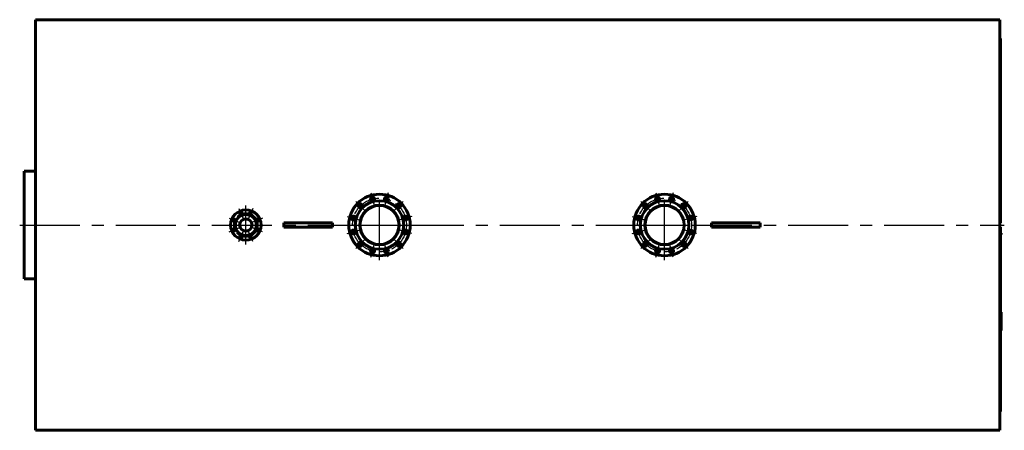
# Model space of a CAD drawing. Header units: millimetres. Extents: x 0 to 5973, y -125 to 841.
# Tile 6 of 6: x 5454 to 5973, y -108 to 108. Entities that reach past the tile are written whole.
import ezdxf

# ---------------------------------------------------------------- set-up
doc = ezdxf.new("R2010")
doc.units = ezdxf.units.MM
for name, pattern in [('CENTER_per16_scale0.498956', [25.346941, 15.841838, -3.168368, 3.168368, -3.168368]), ('CENTER_per1_scale0.354331', [18, 11.25, -2.25, 2.25, -2.25]), ('CENTER_per1_scale0.511811', [26, 16.25, -3.25, 3.25, -3.25]), ('CENTER_per4_scale0.984252', [50, 31.25, -6.25, 6.25, -6.25]), ('CENTER_per7f_scale0.995877', [50.590551, 31.619094, -6.323819, 6.323819, -6.323819]), ('CENTER_per8_scale0.996555', [50.625, 31.640625, -6.328125, 6.328125, -6.328125]), ('CENTER_pera_scale0.494739', [25.132741, 15.707963, -3.141593, 3.141593, -3.141593])]:
    doc.linetypes.add(name, pattern=pattern)

# ---------------------------------------------------------------- blocks, each defined once
blk = doc.blocks.new('Проекция_16')
at = {"color": 7, "linetype": 'Continuous', "lineweight": 60}
for p, q in [((-251.45, 108.16), (-251.45, -108.16)), ((-227.05, 108.16), (-251.45, 108.16)), ((-227.05, 108.16), (238.47, 108.16)), ((256.63, 108.16), (238.47, 108.16)), ((256.63, 108.16), (256.63, -108.16)), ((257.03, 98.32), (256.63, 98.32)), ((257.03, 1.69), (257.03, 98.32)), ((-257.37, 28.4), (-257.37, 28.36)), ((-251.45, 28.4), (-257.37, 28.4)), ((-257.37, 28.35), (-257.37, -28.4)), ((-120.57, 1.2), (-120.34, 1.2)), ((-120.57, -1.2), (-120.57, 1.2)), ((-118.03, 1.2), (-120.34, 1.2)), ((-111.25, 1.2), (-118.03, 1.2)), ((-104.29, 1.2), (-111.25, 1.2)), ((-97.5, 1.2), (-104.29, 1.2)), ((-95.2, 1.2), (-97.5, 1.2)), ((-95.2, 1.2), (-94.97, 1.2)), ((-94.97, 1.2), (-94.97, -1.2)), ((104.79, 1.2), (105.02, 1.2)), ((104.79, -1.2), (104.79, 1.2)), ((107.33, 1.2), (105.02, 1.2)), ((114.11, 1.2), (107.33, 1.2)), ((121.07, 1.2), (114.11, 1.2)), ((127.86, 1.2), (121.07, 1.2)), ((130.16, 1.2), (127.86, 1.2)), ((130.16, 1.2), (130.39, 1.2)), ((130.39, 1.2), (130.39, -1.2)), ((257.03, 1.2), (256.63, 1.2)), ((257.03, 1.69), (257.03, 1.2)), ((-120.34, -1.2), (-120.57, -1.2)), ((-118.03, -1.2), (-120.34, -1.2)), ((-111.25, -1.2), (-118.03, -1.2)), ((-104.29, -1.2), (-111.25, -1.2)), ((-97.5, -1.2), (-104.29, -1.2)), ((-95.2, -1.2), (-97.5, -1.2)), ((-94.97, -1.2), (-95.2, -1.2)), ((105.02, -1.2), (104.79, -1.2)), ((107.33, -1.2), (105.02, -1.2)), ((114.11, -1.2), (107.33, -1.2)), ((121.07, -1.2), (114.11, -1.2)), ((127.86, -1.2), (121.07, -1.2)), ((130.16, -1.2), (127.86, -1.2)), ((130.39, -1.2), (130.16, -1.2)), ((256.63, -1.2), (257.03, -1.2)), ((257.03, -1.2), (257.03, -1.69)), ((257.03, -1.69), (257.03, -98.32)), ((257.37, -4.38), (257.03, -4.38)), ((257.37, -4.4), (257.03, -4.4)), ((257.37, -4.95), (257.03, -4.95)), ((257.37, -4.95), (257.03, -4.95)), ((257.37, -4.95), (257.03, -4.95)), ((257.37, -4.97), (257.03, -4.97)), ((257.37, -4.4), (257.37, -4.38)), ((257.37, -4.95), (257.37, -4.4)), ((257.37, -4.95), (257.37, -4.95)), ((257.37, -4.97), (257.37, -4.95)), ((257.37, -4.95), (257.37, -4.95)), ((-257.37, -28.4), (-251.45, -28.4)), ((257.37, -46), (257.03, -46)), ((257.37, -47.01), (257.37, -46)), ((257.37, -47.5), (257.03, -47.5)), ((257.37, -47.5), (257.03, -47.5)), ((257.37, -47.51), (257.03, -47.51)), ((257.37, -47.7), (257.03, -47.7)), ((257.37, -48.46), (257.03, -48.46)), ((257.37, -48.62), (257.03, -48.62)), ((257.37, -48.68), (257.03, -48.68)), ((257.37, -49.35), (257.03, -49.35)), ((257.37, -51.07), (257.03, -51.07)), ((257.37, -47.5), (257.37, -47.01)), ((257.37, -47.5), (257.37, -47.5)), ((257.37, -47.51), (257.37, -47.5)), ((257.37, -48.46), (257.37, -47.7)), ((257.37, -48.62), (257.37, -48.46)), ((257.37, -48.68), (257.37, -48.62)), ((257.37, -48.71), (257.37, -48.68)), ((257.37, -49.16), (257.37, -48.71)), ((257.37, -49.21), (257.37, -49.16)), ((257.37, -49.35), (257.37, -49.21)), ((257.37, -49.38), (257.37, -49.35)), ((257.37, -49.83), (257.37, -49.38)), ((257.37, -49.88), (257.37, -49.83)), ((257.37, -50.03), (257.37, -49.88)), ((257.37, -50.1), (257.37, -50.03)), ((257.37, -50.72), (257.37, -50.1)), ((257.37, -51.07), (257.37, -50.72)), ((257.37, -51.82), (257.37, -51.07)), ((257.37, -51.82), (257.37, -51.82)), ((257.37, -52.83), (257.37, -51.82)), ((257.37, -52.83), (257.03, -52.83)), ((257.37, -53.11), (257.03, -53.11)), ((257.37, -54.16), (257.03, -54.16)), ((257.37, -54.16), (257.03, -54.16)), ((257.37, -54.41), (257.03, -54.41)), ((257.37, -55.2), (257.03, -55.2)), ((257.37, -55.6), (257.03, -55.6)), ((257.37, -53.11), (257.37, -52.83)), ((257.37, -54.16), (257.37, -53.11)), ((257.37, -54.16), (257.37, -54.16)), ((257.37, -55.2), (257.37, -54.41)), ((257.37, -55.6), (257.37, -55.2)), ((256.63, -98.32), (257.03, -98.32)), ((-251.45, -108.16), (256.63, -108.16))]:
    blk.add_line(p, q, dxfattribs=at)
at = {"color": 7, "linetype": 'CENTER_per1_scale0.511811', "lineweight": 25}
for p, q in [((-74.72, 16.97), (-72.97, 10.46)), ((-65.62, 16.97), (-67.37, 10.46)), ((75.44, 16.97), (77.19, 10.46)), ((84.54, 16.97), (82.79, 10.46)), ((-82.59, 12.43), (-77.82, 7.66)), ((-57.74, 12.43), (-62.51, 7.66)), ((67.57, 12.43), (72.34, 7.66)), ((92.42, 12.43), (87.65, 7.66)), ((-87.14, 4.55), (-80.63, 2.8)), ((-53.19, 4.55), (-59.71, 2.8)), ((63.02, 4.55), (69.53, 2.8)), ((96.97, 4.55), (90.45, 2.8)), ((-87.14, -4.55), (-80.63, -2.8)), ((-53.19, -4.55), (-59.71, -2.8)), ((63.02, -4.55), (69.53, -2.8)), ((96.97, -4.55), (90.45, -2.8)), ((-82.59, -12.43), (-77.82, -7.66)), ((-57.74, -12.43), (-62.51, -7.66)), ((67.57, -12.43), (72.34, -7.66)), ((92.42, -12.43), (87.65, -7.66)), ((-74.72, -16.97), (-72.97, -10.46)), ((-65.62, -16.97), (-67.37, -10.46)), ((75.44, -16.97), (77.19, -10.46)), ((84.54, -16.97), (82.79, -10.46))]:
    blk.add_line(p, q, dxfattribs=at)
at = {"color": 7, "linetype": 'CENTER_per8_scale0.996555', "lineweight": 25}
for p, q in [((-70.17, -18.53), (-70.17, 18.53)), ((79.99, -18.53), (79.99, 18.53)), ((-88.7, 0), (-51.63, 0)), ((61.46, 0), (98.53, 0))]:
    blk.add_line(p, q, dxfattribs=at)
at = {"color": 7, "linetype": 'CENTER_per1_scale0.354331', "lineweight": 25}
for p, q in [((-144.19, 8.73), (-141.85, 3.09)), ((-136.95, 8.73), (-139.29, 3.09)), ((-149.3, 3.62), (-143.66, 1.28)), ((-131.83, 3.62), (-137.48, 1.28)), ((-149.3, -3.62), (-143.66, -1.28)), ((-144.19, -8.73), (-141.85, -3.09)), ((-136.95, -8.73), (-139.29, -3.09)), ((-131.83, -3.62), (-137.48, -1.28))]:
    blk.add_line(p, q, dxfattribs=at)
at = {"color": 7, "linetype": 'CENTER_per4_scale0.984252', "lineweight": 25}
for p, q in [((-140.57, -10.33), (-140.57, 10.33)), ((-150.9, 0), (-130.23, 0))]:
    blk.add_line(p, q, dxfattribs=at)
at = {"color": 7, "linetype": 'CENTER_per7f_scale0.995877', "lineweight": 25}
blk.add_line((-259.7, 0), (258.97, 0), dxfattribs=at)
at = {"color": 7, "lineweight": 60, "flags": 128}
blk.add_lwpolyline([(257.37, -50.03), (257.22, -50.03), (257.03, -50.03)], dxfattribs=at)
at = {"color": 7, "linetype": 'Continuous', "lineweight": 60}
for centre, radius in [((-70.17, 0), 16.2), ((79.99, 0), 16.2), ((-70.17, 0), 12.8), ((-80.21, 10.04), 1.04), ((-70.17, 0), 10.42), ((-73.84, 13.72), 1.04), ((-66.49, 13.72), 1.04), ((-60.13, 10.04), 1.04), ((79.99, 0), 12.8), ((69.95, 10.04), 1.04), ((79.99, 0), 10.42), ((76.32, 13.72), 1.04), ((83.67, 13.72), 1.04), ((90.03, 10.04), 1.04), ((-140.57, 0), 8), ((-140.57, 0), 5.64), ((-140.57, 0), 5.52), ((-143.02, 5.91), 0.72), ((-138.12, 5.91), 0.72), ((-70.17, 0), 10.28), ((79.99, 0), 10.28), ((-146.48, 2.45), 0.72), ((-140.57, 0), 3.3), ((-140.57, 0), 3.16), ((-134.66, 2.45), 0.72), ((-83.88, 3.68), 1.04), ((-56.45, 3.68), 1.04), ((66.28, 3.68), 1.04), ((93.71, 3.68), 1.04), ((-146.48, -2.45), 0.72), ((-134.66, -2.45), 0.72), ((-83.88, -3.68), 1.04), ((-56.45, -3.68), 1.04), ((66.28, -3.68), 1.04), ((93.71, -3.68), 1.04), ((-143.02, -5.91), 0.72), ((-138.12, -5.91), 0.72), ((-80.21, -10.04), 1.04), ((-60.13, -10.04), 1.04), ((69.95, -10.04), 1.04), ((90.03, -10.04), 1.04), ((-73.84, -13.72), 1.04), ((-66.49, -13.72), 1.04), ((76.32, -13.72), 1.04), ((83.67, -13.72), 1.04)]:
    blk.add_circle(centre, radius, dxfattribs=at)
at = {"color": 7, "linetype": 'CENTER_per16_scale0.498956', "lineweight": 25}
for centre in [(-70.17, 0), (79.99, 0)]:
    blk.add_circle(centre, 14.2, dxfattribs=at)
at = {"color": 7, "linetype": 'CENTER_pera_scale0.494739', "lineweight": 25}
blk.add_circle((-140.57, 0), 6.4, dxfattribs=at)

msp = doc.modelspace()

# ---------------------------------------------------------------- block references
msp.add_blockref('Проекция_16', (5713.8932, 0))

doc.saveas('drawing.dxf')
